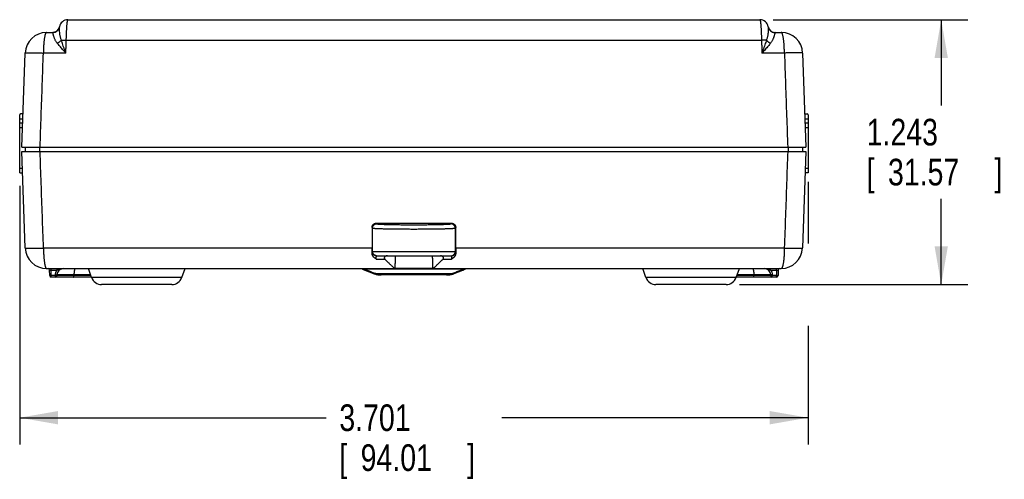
# Model space of a CAD drawing. Header units: inches. Extents: x 0 to 34, y 0 to 22.
# Tile 3 of 30: x 4.9 to 9.5, y 5.2 to 7.4. Entities that reach past the tile are written whole.
import ezdxf

# ---------------------------------------------------------------- set-up
doc = ezdxf.new("R2010")
doc.units = ezdxf.units.IN
doc.header["$LTSCALE"] = 1.87
doc.header["$MEASUREMENT"] = 0
doc.layers.get('0').update_dxf_attribs({"linetype": 'CONTINUOUS'})
doc.layers.add('DIMENSIONS', color=7, linetype='CONTINUOUS')
doc.styles.get("Standard").update_dxf_attribs({"font": 'txt', "width": 0.8})
doc.dimstyles.new('DIMSTYLE_1', dxfattribs={"dimtxt": 0.125, "dimasz": 0.18, "dimexe": 0.18, "dimexo": 0.0625, "dimgap": 0.09, "dimtad": 0, "dimtih": 1, "dimtoh": 1, "dimdec": 3, "dimzin": 4, "dimdsep": 46, "dimtxsty": 'STANDARD', "dimblk": '_FILLED', "dimblk1": '_FILLED', "dimblk2": '_FILLED', "dimcen": 0.09, "dimadec": 0, "dimazin": 0, "dimtp": 0.01, "dimtm": 0.01, "dimtfac": 1, "dimtdec": 3, "dimtofl": 0, "dimtmove": 0, "dimatfit": 3, "dimldrblk": '_FILLED', "dimfxl": 1, "dimtolj": 1, "dimtzin": 4, "dimarcsym": 0})

# ---------------------------------------------------------------- blocks, each defined once
blk = doc.blocks.new('_FILLED')
at = {"color": 0, "linetype": 'BYBLOCK'}
blk.add_solid([(0, 0), (-1, 0.174), (-1, -0.174)], dxfattribs=at)
blk = doc.blocks.new('*D0')
at = {"layer": 'DIMENSIONS', "color": 2, "linetype": 'CONTINUOUS'}
for p, q in [((8.6053, 6.615), (8.6053, 6.326)), ((4.9043, 6.5954), (4.9043, 5.3829)), ((8.6053, 5.9397), (8.6053, 5.3829)), ((4.9043, 5.5079), (6.3423, 5.5079)), ((8.6053, 5.5079), (7.1673, 5.5079))]:
    blk.add_line(p, q, dxfattribs=at)
at = {"layer": 'DIMENSIONS', "color": 2, "linetype": 'CONTINUOUS', "xscale": 0.18, "yscale": 0.18, "zscale": 0.18, "rotation": 180}
blk.add_blockref('_FILLED', (4.9043, 5.5079), dxfattribs=at)
at = {"layer": 'DIMENSIONS', "color": 2, "linetype": 'CONTINUOUS', "xscale": 0.18, "yscale": 0.18, "zscale": 0.18}
blk.add_blockref('_FILLED', (8.6053, 5.5079), dxfattribs=at)
at = {"layer": 'DIMENSIONS', "color": 2, "linetype": 'CONTINUOUS', "width": 0.8}
for s, p in [('3.701', (6.4048, 5.4454)), ('[', (6.4048, 5.2579)), ('94.01', (6.5048, 5.2579)), (']', (7.0048, 5.2579))]:
    blk.add_text(s, height=0.125, dxfattribs=at).set_placement(p)
blk = doc.blocks.new('*D1')
at = {"layer": 'DIMENSIONS', "color": 2, "linetype": 'CONTINUOUS'}
for p, q in [((8.4416, 7.3759), (9.3553, 7.3759)), ((9.2303, 7.3759), (9.2303, 6.9731)), ((9.2303, 6.1329), (9.2303, 6.5356)), ((8.2831, 6.1329), (9.3553, 6.1329))]:
    blk.add_line(p, q, dxfattribs=at)
at = {"layer": 'DIMENSIONS', "color": 2, "linetype": 'CONTINUOUS', "xscale": 0.18, "yscale": 0.18, "zscale": 0.18}
for p, rotation in [((9.2303, 7.3759), 90), ((9.2303, 6.1329), 270)]:
    blk.add_blockref('_FILLED', p, dxfattribs=dict(at, rotation=rotation))
at = {"layer": 'DIMENSIONS', "color": 2, "linetype": 'CONTINUOUS', "width": 0.8}
for s, p in [('1.243', (8.8803, 6.7856)), ('[', (8.8803, 6.5981)), ('31.57', (8.9803, 6.5981)), (']', (9.4803, 6.5981))]:
    blk.add_text(s, height=0.125, dxfattribs=at).set_placement(p)

msp = doc.modelspace()

# ---------------------------------------------------------------- linework, layer by layer
at = {"color": 7, "linetype": 'CONTINUOUS'}
for p, q in [((5.1305, 7.3759), (8.3791, 7.3759)), ((5.0302, 7.3159), (5.0595, 7.3159)), ((8.4501, 7.3159), (8.4795, 7.3159)), ((5.123, 7.2793), (8.3866, 7.2793)), ((4.9148, 6.7779), (4.9302, 7.2193)), ((5.1209, 7.2193), (5.0156, 7.2193)), ((8.4941, 7.2193), (8.3887, 7.2193)), ((8.5794, 7.2193), (8.5948, 6.7779)), ((4.9202, 6.9334), (4.9083, 6.9334)), ((8.5894, 6.9334), (8.6014, 6.9334)), ((4.9043, 6.6579), (4.9043, 6.9295)), ((4.9194, 6.9098), (4.9043, 6.9098)), ((4.9187, 6.8901), (4.9043, 6.8901)), ((8.6053, 6.9098), (8.5902, 6.9098)), ((8.6053, 6.8901), (8.5909, 6.8901)), ((8.6053, 6.9295), (8.6053, 6.6579)), ((4.9043, 6.8705), (4.918, 6.8705)), ((8.5916, 6.8705), (8.6053, 6.8705)), ((4.9148, 6.7779), (8.5948, 6.7779)), ((4.9307, 6.3044), (4.9148, 6.7579)), ((4.9148, 6.7579), (8.5948, 6.7579)), ((4.9298, 6.7779), (4.9298, 6.7579)), ((4.998, 6.7779), (4.998, 6.7579)), ((8.5116, 6.7779), (8.5116, 6.7579)), ((8.5948, 6.7579), (8.579, 6.3044)), ((8.5798, 6.7779), (8.5798, 6.7579)), ((4.9176, 6.6775), (4.9043, 6.6775)), ((4.9043, 6.6579), (4.9183, 6.6579)), ((8.6053, 6.6579), (8.5913, 6.6579)), ((8.6053, 6.6775), (8.592, 6.6775)), ((6.5582, 6.4005), (6.5607, 6.398)), ((6.5582, 6.4005), (6.5583, 6.3044)), ((6.5607, 6.2879), (6.5607, 6.398)), ((6.5782, 6.4205), (6.5807, 6.4179)), ((6.9489, 6.398), (6.9514, 6.4005)), ((6.9489, 6.398), (6.9489, 6.2879)), ((6.9514, 6.3044), (6.9514, 6.4005)), ((5.016, 6.3044), (6.5583, 6.3044)), ((6.5589, 6.2879), (6.9486, 6.2879)), ((6.9489, 6.2879), (6.9507, 6.2879)), ((6.9514, 6.3044), (8.4937, 6.3044)), ((6.5785, 6.2523), (6.6181, 6.2523)), ((6.5789, 6.2679), (6.9307, 6.2679)), ((6.8915, 6.2523), (6.9311, 6.2523)), ((5.0306, 6.2079), (6.6657, 6.2079)), ((5.0454, 6.1747), (5.0449, 6.201)), ((5.0519, 6.201), (5.0519, 6.2079)), ((5.0524, 6.1747), (5.0519, 6.201)), ((5.0519, 6.201), (5.0805, 6.201)), ((5.0805, 6.201), (5.0805, 6.2079)), ((5.242, 6.166), (5.227, 6.2079)), ((5.6657, 6.166), (5.6806, 6.2079)), ((6.9882, 6.2057), (6.5214, 6.2057)), ((6.5247, 6.2001), (6.5653, 6.1846)), ((6.8438, 6.2079), (6.6658, 6.2079)), ((6.8439, 6.2079), (8.479, 6.2079)), ((6.9443, 6.1846), (6.9849, 6.2001)), ((7.844, 6.166), (7.829, 6.2079)), ((8.2677, 6.166), (8.2826, 6.2079)), ((8.4291, 6.201), (8.4291, 6.2079)), ((8.4291, 6.201), (8.4577, 6.201)), ((8.4577, 6.201), (8.4572, 6.1747)), ((8.4577, 6.201), (8.4577, 6.2079)), ((8.4647, 6.201), (8.4642, 6.1747)), ((5.0524, 6.1679), (5.0524, 6.1747)), ((5.0722, 6.1747), (5.0524, 6.1747)), ((5.2413, 6.1679), (5.0524, 6.1679)), ((5.0722, 6.1747), (5.0723, 6.1784)), ((5.0722, 6.1679), (5.0722, 6.1747)), ((5.0792, 6.1747), (5.0793, 6.1784)), ((5.2389, 6.1747), (5.0792, 6.1747)), ((5.2376, 6.1784), (5.0793, 6.1784)), ((5.1591, 6.1784), (5.1591, 6.1747)), ((5.6657, 6.166), (5.242, 6.166)), ((6.9291, 6.1832), (6.5805, 6.1832)), ((6.6012, 6.1779), (6.6013, 6.1779)), ((6.9087, 6.1779), (6.6013, 6.1779)), ((8.2677, 6.166), (7.844, 6.166)), ((8.4572, 6.1679), (8.2683, 6.1679)), ((8.4304, 6.1747), (8.2708, 6.1747)), ((8.4303, 6.1784), (8.2721, 6.1784)), ((8.3505, 6.1784), (8.3506, 6.1747)), ((8.4303, 6.1784), (8.4304, 6.1747)), ((8.4373, 6.1784), (8.4374, 6.1747)), ((8.4572, 6.1747), (8.4374, 6.1747)), ((8.4374, 6.1679), (8.4374, 6.1747)), ((8.4572, 6.1679), (8.4572, 6.1747)), ((5.6186, 6.1329), (5.2891, 6.1329)), ((8.2206, 6.1329), (7.8911, 6.1329))]:
    msp.add_line(p, q, dxfattribs=at)
for points in [[(6.5653, 6.1846), (6.5672, 6.1839), (6.5696, 6.183), (6.5712, 6.1825)], [(6.5712, 6.1825), (6.5779, 6.1806), (6.5857, 6.1791), (6.5938, 6.1781), (6.6012, 6.1779)], [(6.9087, 6.1779), (6.9158, 6.1781), (6.9238, 6.1791), (6.9316, 6.1806), (6.9384, 6.1825)], [(6.9384, 6.1825), (6.94, 6.183), (6.9425, 6.1839), (6.9443, 6.1846)]]:
    msp.add_lwpolyline(points, dxfattribs=at)
for centre, radius, start, end in [((5.1305, 7.3359), 0.04, 89.9999, 170.5928), ((8.3791, 7.3359), 0.04, 9.4072, 90.0001), ((5.0302, 7.2159), 0.1, 90, 178), ((5.0595, 7.3479), 0.032, 270, 350.4059), ((8.4501, 7.3479), 0.032, 189.8326, 269.9999), ((8.4795, 7.2159), 0.1, 2, 90), ((4.9083, 6.9295), 0.00394, 90, 180), ((8.6014, 6.9295), 0.00394, 0, 90), ((5.0306, 6.3079), 0.1, 182, 270), ((8.479, 6.3079), 0.1, 270, 358), ((5.0379, 6.2009), 0.007, 1, 89.9996), ((5.1093, 6.1779), 0.03, 90.1896, 179), ((8.4003, 6.1779), 0.03, 1, 90.0002), ((8.4717, 6.2009), 0.007, 90, 179), ((5.0524, 6.1749), 0.007, 181, 270), ((5.0722, 6.1749), 0.007, 270, 359), ((5.2891, 6.1829), 0.05, 199.6538, 270), ((5.6186, 6.1829), 0.05, 270, 340.3462), ((7.8911, 6.1829), 0.05, 199.6538, 270), ((8.2206, 6.1829), 0.05, 270, 340.3462), ((8.4374, 6.1749), 0.007, 181, 270), ((8.4572, 6.1749), 0.007, 270, 359)]:
    msp.add_arc(centre, radius, start, end, dxfattribs=at)
for points, knots in [([(5.123, 7.2793), (5.1231, 7.282), (5.1232, 7.2874), (5.1235, 7.2953), (5.1237, 7.3032), (5.124, 7.3108), (5.1244, 7.3183), (5.1247, 7.3254), (5.1251, 7.3323), (5.1255, 7.3387), (5.1259, 7.3448), (5.1263, 7.3504), (5.1268, 7.3555), (5.1272, 7.3601), (5.1277, 7.3641), (5.1282, 7.3676), (5.1286, 7.3705), (5.1291, 7.3727), (5.1295, 7.3744), (5.1299, 7.3754), (5.1304, 7.3759), (5.1305, 7.3759)], [0, 0, 0, 0, 0.082932, 0.165102, 0.245972, 0.325018, 0.401725, 0.475597, 0.546153, 0.612918, 0.675446, 0.733327, 0.786205, 0.833762, 0.875713, 0.911803, 0.941821, 0.965601, 0.983052, 0.994236, 1, 1, 1, 1]), ([(8.3791, 7.3759), (8.3793, 7.3759), (8.3797, 7.3754), (8.3801, 7.3744), (8.3806, 7.3727), (8.381, 7.3705), (8.3815, 7.3676), (8.3819, 7.3641), (8.3824, 7.3601), (8.3829, 7.3555), (8.3833, 7.3504), (8.3837, 7.3448), (8.3841, 7.3387), (8.3845, 7.3323), (8.3849, 7.3254), (8.3853, 7.3183), (8.3856, 7.3108), (8.3859, 7.3032), (8.3862, 7.2953), (8.3864, 7.2874), (8.3865, 7.282), (8.3866, 7.2793)], [0, 0, 0, 0, 0.005764, 0.016948, 0.034399, 0.058179, 0.088197, 0.124287, 0.166238, 0.213795, 0.266673, 0.324554, 0.387082, 0.453848, 0.524403, 0.598275, 0.674982, 0.754028, 0.834898, 0.917068, 1, 1, 1, 1]), ([(5.0302, 7.3159), (5.0298, 7.3159), (5.0289, 7.3156), (5.0277, 7.3145), (5.0266, 7.313), (5.0255, 7.3108), (5.0245, 7.3081), (5.0234, 7.3047), (5.0224, 7.3009), (5.0215, 7.2964), (5.0206, 7.2913), (5.0197, 7.2857), (5.0189, 7.2796), (5.0182, 7.2731), (5.0175, 7.2661), (5.0169, 7.2589), (5.0165, 7.2514), (5.0161, 7.2436), (5.0158, 7.2356), (5.0156, 7.2275), (5.0156, 7.2221), (5.0156, 7.2193)], [0, 0, 0, 0, 0.011981, 0.026825, 0.046091, 0.070349, 0.099732, 0.13441, 0.174599, 0.220543, 0.272335, 0.329629, 0.391855, 0.458286, 0.528294, 0.60146, 0.67737, 0.755607, 0.835747, 0.917359, 1, 1, 1, 1]), ([(5.0598, 7.3157), (5.0598, 7.3157), (5.0597, 7.3158), (5.0596, 7.3158), (5.0596, 7.3159), (5.0595, 7.3159)], [0, 0, 0, 0, 0.392694, 0.711088, 1, 1, 1, 1]), ([(5.0911, 7.3424), (5.0909, 7.3413), (5.0904, 7.339), (5.0893, 7.3358), (5.0878, 7.3326), (5.0861, 7.3297), (5.084, 7.3269), (5.0816, 7.3244), (5.079, 7.3222), (5.0762, 7.3203), (5.0731, 7.3186), (5.0699, 7.3173), (5.0666, 7.3164), (5.0632, 7.3158), (5.0609, 7.3157), (5.0598, 7.3157)], [0, 0, 0, 0, 0.076868, 0.153729, 0.230599, 0.30748, 0.384372, 0.461276, 0.538196, 0.61513, 0.69208, 0.769043, 0.846019, 0.923004, 1, 1, 1, 1]), ([(5.0808, 7.2654), (5.0796, 7.2669), (5.0774, 7.27), (5.0743, 7.2749), (5.0716, 7.2798), (5.0692, 7.2846), (5.0672, 7.2894), (5.0655, 7.294), (5.0641, 7.2983), (5.063, 7.3022), (5.0621, 7.3057), (5.0614, 7.3088), (5.0609, 7.3114), (5.0605, 7.3133), (5.0601, 7.3147), (5.0599, 7.3154), (5.0598, 7.3157)], [0, 0, 0, 0, 0.105227, 0.209459, 0.311652, 0.410642, 0.505214, 0.594142, 0.676404, 0.751181, 0.817644, 0.874949, 0.922308, 0.959091, 0.984999, 1, 1, 1, 1]), ([(5.0998, 7.2798), (5.0991, 7.2817), (5.0977, 7.2857), (5.096, 7.2918), (5.0945, 7.2981), (5.0934, 7.3042), (5.0926, 7.3102), (5.092, 7.3158), (5.0915, 7.321), (5.0913, 7.3257), (5.0911, 7.3299), (5.091, 7.3334), (5.091, 7.3364), (5.091, 7.3387), (5.091, 7.3405), (5.091, 7.3416), (5.091, 7.3422), (5.0911, 7.3424)], [0, 0, 0, 0, 0.097647, 0.198571, 0.299967, 0.399535, 0.495026, 0.584528, 0.666823, 0.740904, 0.806145, 0.86215, 0.908655, 0.945614, 0.97311, 0.991213, 1, 1, 1, 1]), ([(8.4186, 7.3424), (8.4186, 7.3422), (8.4186, 7.3416), (8.4186, 7.3405), (8.4186, 7.3387), (8.4186, 7.3364), (8.4186, 7.3334), (8.4185, 7.3299), (8.4184, 7.3257), (8.4181, 7.321), (8.4177, 7.3158), (8.4171, 7.3102), (8.4162, 7.3042), (8.4151, 7.2981), (8.4137, 7.2918), (8.4119, 7.2857), (8.4105, 7.2817), (8.4098, 7.2798)], [0, 0, 0, 0, 0.008787, 0.026891, 0.054388, 0.091349, 0.137856, 0.193864, 0.259109, 0.333193, 0.415491, 0.504994, 0.600486, 0.700056, 0.801452, 0.902374, 1, 1, 1, 1]), ([(8.4186, 7.3424), (8.4187, 7.3413), (8.4192, 7.339), (8.4203, 7.3358), (8.4218, 7.3326), (8.4236, 7.3297), (8.4256, 7.3269), (8.428, 7.3244), (8.4306, 7.3222), (8.4335, 7.3203), (8.4365, 7.3186), (8.4397, 7.3173), (8.443, 7.3164), (8.4464, 7.3158), (8.4487, 7.3157), (8.4498, 7.3157)], [0, 0, 0, 0, 0.076839, 0.153702, 0.230574, 0.307457, 0.384352, 0.461261, 0.538185, 0.615123, 0.692076, 0.769043, 0.846022, 0.92301, 1, 1, 1, 1]), ([(8.4498, 7.3157), (8.4497, 7.3154), (8.4495, 7.3147), (8.4492, 7.3133), (8.4487, 7.3114), (8.4482, 7.3088), (8.4475, 7.3058), (8.4467, 7.3022), (8.4456, 7.2983), (8.4442, 7.294), (8.4425, 7.2894), (8.4404, 7.2846), (8.4381, 7.2798), (8.4353, 7.2749), (8.4323, 7.27), (8.43, 7.2669), (8.4288, 7.2654)], [0, 0, 0, 0, 0.015002, 0.040905, 0.077682, 0.125032, 0.182327, 0.248777, 0.323539, 0.405785, 0.494697, 0.589255, 0.688237, 0.79043, 0.894676, 1, 1, 1, 1]), ([(8.4501, 7.3159), (8.4501, 7.3159), (8.45, 7.3158), (8.4499, 7.3158), (8.4499, 7.3157), (8.4498, 7.3157)], [0, 0, 0, 0, 0.288947, 0.607368, 1, 1, 1, 1]), ([(8.4941, 7.2193), (8.4941, 7.222), (8.494, 7.2272), (8.4938, 7.235), (8.4936, 7.2426), (8.4932, 7.2501), (8.4928, 7.2573), (8.4923, 7.2643), (8.4917, 7.2711), (8.491, 7.2776), (8.4902, 7.2837), (8.4894, 7.2895), (8.4885, 7.2948), (8.4875, 7.2996), (8.4865, 7.3038), (8.4854, 7.3074), (8.4843, 7.3103), (8.4832, 7.3127), (8.482, 7.3144), (8.4808, 7.3156), (8.4799, 7.3159), (8.4795, 7.3159)], [0, 0, 0, 0, 0.078915, 0.157348, 0.234607, 0.309974, 0.382916, 0.453447, 0.52158, 0.587203, 0.649892, 0.708799, 0.763109, 0.812143, 0.855537, 0.893178, 0.925018, 0.951106, 0.971681, 0.987416, 1, 1, 1, 1]), ([(5.0998, 7.2798), (5.0993, 7.2791), (5.098, 7.2777), (5.096, 7.2757), (5.0938, 7.2737), (5.0914, 7.2719), (5.0889, 7.2701), (5.0863, 7.2684), (5.0836, 7.2668), (5.0818, 7.2659), (5.0808, 7.2654)], [0, 0, 0, 0, 0.114016, 0.232756, 0.35554, 0.481558, 0.609941, 0.739775, 0.870126, 1, 1, 1, 1]), ([(5.1209, 7.2193), (5.1183, 7.2222), (5.1132, 7.2277), (5.1058, 7.236), (5.0987, 7.2439), (5.0922, 7.2515), (5.0863, 7.2586), (5.0826, 7.2632), (5.0808, 7.2654)], [0, 0, 0, 0, 0.187786, 0.370634, 0.545592, 0.709881, 0.861791, 1, 1, 1, 1]), ([(5.1209, 7.2193), (5.1193, 7.2237), (5.116, 7.2324), (5.1114, 7.2452), (5.1071, 7.2574), (5.1032, 7.2689), (5.1009, 7.2763), (5.0998, 7.2798)], [0, 0, 0, 0, 0.219883, 0.433763, 0.637165, 0.826598, 1, 1, 1, 1]), ([(5.0998, 7.2798), (5.1008, 7.2798), (5.1027, 7.2798), (5.1057, 7.2797), (5.1088, 7.2797), (5.1122, 7.2796), (5.1157, 7.2796), (5.1193, 7.2795), (5.1218, 7.2794), (5.123, 7.2793)], [0, 0, 0, 0, 0.118957, 0.247961, 0.385811, 0.531275, 0.683055, 0.839796, 1, 1, 1, 1]), ([(5.1209, 7.2193), (5.1212, 7.226), (5.1216, 7.2393), (5.1223, 7.2593), (5.1228, 7.2727), (5.123, 7.2793)], [0, 0, 0, 0, 0.333333, 0.666667, 1, 1, 1, 1]), ([(8.4098, 7.2798), (8.4089, 7.2798), (8.407, 7.2798), (8.404, 7.2797), (8.4008, 7.2797), (8.3974, 7.2796), (8.3939, 7.2796), (8.3903, 7.2795), (8.3878, 7.2794), (8.3866, 7.2793)], [0, 0, 0, 0, 0.118957, 0.247961, 0.38581, 0.531275, 0.683055, 0.839796, 1, 1, 1, 1]), ([(8.3866, 7.2793), (8.3868, 7.2727), (8.3873, 7.2593), (8.388, 7.2393), (8.3885, 7.226), (8.3887, 7.2193)], [0, 0, 0, 0, 0.333316, 0.666649, 1, 1, 1, 1]), ([(8.4098, 7.2798), (8.4087, 7.2763), (8.4064, 7.2689), (8.4025, 7.2574), (8.3983, 7.2452), (8.3936, 7.2324), (8.3904, 7.2237), (8.3887, 7.2193)], [0, 0, 0, 0, 0.173376, 0.362781, 0.566184, 0.7801, 1, 1, 1, 1]), ([(8.4288, 7.2654), (8.4271, 7.2632), (8.4234, 7.2586), (8.4174, 7.2515), (8.4109, 7.2439), (8.4039, 7.236), (8.3964, 7.2277), (8.3913, 7.2222), (8.3887, 7.2193)], [0, 0, 0, 0, 0.138021, 0.289893, 0.454188, 0.629184, 0.812106, 1, 1, 1, 1]), ([(8.4098, 7.2798), (8.4104, 7.2791), (8.4116, 7.2777), (8.4136, 7.2757), (8.4158, 7.2737), (8.4182, 7.2719), (8.4207, 7.2701), (8.4233, 7.2684), (8.426, 7.2668), (8.4279, 7.2659), (8.4288, 7.2654)], [0, 0, 0, 0, 0.113902, 0.232635, 0.355417, 0.481437, 0.609823, 0.739664, 0.870022, 1, 1, 1, 1]), ([(4.9302, 7.2193), (4.9302, 7.2195), (4.9308, 7.2196), (4.9316, 7.2198), (4.9332, 7.22), (4.9353, 7.2201), (4.9381, 7.2203), (4.9414, 7.2204), (4.9453, 7.2204), (4.9497, 7.2205), (4.9546, 7.2205), (4.96, 7.2205), (4.9658, 7.2204), (4.972, 7.2203), (4.9786, 7.2202), (4.9856, 7.2201), (4.9928, 7.22), (5.0002, 7.2198), (5.0078, 7.2196), (5.013, 7.2194), (5.0156, 7.2193)], [0, 0, 0, 0, 0.004425, 0.015521, 0.033624, 0.058763, 0.090887, 0.129849, 0.175386, 0.227119, 0.28471, 0.347837, 0.416138, 0.489204, 0.566581, 0.647781, 0.732282, 0.819535, 0.90897, 1, 1, 1, 1]), ([(5, 6.7779), (5.0017, 6.827), (5.0052, 6.9251), (5.0104, 7.0723), (5.0138, 7.1703), (5.0156, 7.2193)], [0, 0, 0, 0, 0.333618, 0.666951, 1, 1, 1, 1]), ([(8.5794, 7.2193), (8.5794, 7.2195), (8.5788, 7.2197), (8.578, 7.2198), (8.5764, 7.22), (8.5742, 7.2201), (8.5715, 7.2203), (8.5681, 7.2203), (8.5643, 7.2204), (8.5598, 7.2205), (8.5549, 7.2205), (8.5495, 7.2205), (8.5437, 7.2204), (8.5375, 7.2203), (8.5309, 7.2202), (8.524, 7.2201), (8.5168, 7.22), (8.5094, 7.2198), (8.5018, 7.2196), (8.4967, 7.2194), (8.4941, 7.2193)], [0, 0, 0, 0, 0.004593, 0.015879, 0.034244, 0.059651, 0.091969, 0.13101, 0.176537, 0.228269, 0.285887, 0.349033, 0.417315, 0.490306, 0.567553, 0.648574, 0.732863, 0.819894, 0.909126, 1, 1, 1, 1]), ([(8.4941, 7.2193), (8.4958, 7.1703), (8.4993, 7.0723), (8.5044, 6.9251), (8.5079, 6.827), (8.5096, 6.7779)], [0, 0, 0, 0, 0.333049, 0.666382, 1, 1, 1, 1]), ([(5.016, 6.3044), (5.0142, 6.3547), (5.0107, 6.4555), (5.0053, 6.6066), (5.0018, 6.7074), (5, 6.7579)], [0, 0, 0, 0, 0.333094, 0.666427, 1, 1, 1, 1]), ([(8.5096, 6.7579), (8.5078, 6.7074), (8.5043, 6.6066), (8.499, 6.4555), (8.4954, 6.3547), (8.4937, 6.3044)], [0, 0, 0, 0, 0.333573, 0.666906, 1, 1, 1, 1]), ([(6.5582, 6.4005), (6.5582, 6.4013), (6.5583, 6.4029), (6.5587, 6.4053), (6.5594, 6.4076), (6.5604, 6.4098), (6.5617, 6.4119), (6.5632, 6.4138), (6.5649, 6.4155), (6.5668, 6.417), (6.5688, 6.4183), (6.5711, 6.4193), (6.5734, 6.42), (6.5757, 6.4204), (6.5773, 6.4205), (6.5782, 6.4205)], [0, 0, 0, 0, 0.07696, 0.154239, 0.231266, 0.308022, 0.385182, 0.462227, 0.538835, 0.615825, 0.692862, 0.769442, 0.846265, 0.923307, 1, 1, 1, 1]), ([(6.5607, 6.398), (6.5607, 6.3988), (6.5608, 6.4004), (6.5613, 6.4027), (6.562, 6.4051), (6.563, 6.4073), (6.5642, 6.4093), (6.5657, 6.4112), (6.5674, 6.413), (6.5693, 6.4144), (6.5714, 6.4157), (6.5736, 6.4167), (6.5759, 6.4174), (6.5783, 6.4178), (6.5799, 6.4179), (6.5807, 6.4179)], [0, 0, 0, 0, 0.07691, 0.153825, 0.230747, 0.307673, 0.384602, 0.461534, 0.538467, 0.615399, 0.692329, 0.769255, 0.846176, 0.923091, 1, 1, 1, 1]), ([(6.5607, 6.398), (6.5609, 6.3978), (6.5619, 6.3976), (6.5636, 6.3972), (6.5664, 6.397), (6.57, 6.3967), (6.5746, 6.3964), (6.5801, 6.3961), (6.5864, 6.3958), (6.5936, 6.3955), (6.6015, 6.3953), (6.6102, 6.395), (6.6196, 6.3948), (6.6297, 6.3946), (6.6404, 6.3944), (6.6516, 6.3942), (6.6634, 6.394), (6.6756, 6.3939), (6.6881, 6.3938), (6.701, 6.3937), (6.7142, 6.3936), (6.7276, 6.3936), (6.741, 6.3935), (6.7546, 6.3935), (6.7682, 6.3935), (6.7817, 6.3936), (6.795, 6.3936), (6.8082, 6.3937), (6.8211, 6.3938), (6.8337, 6.3939), (6.8459, 6.394), (6.8576, 6.3942), (6.8689, 6.3944), (6.8796, 6.3946), (6.8897, 6.3948), (6.8991, 6.395), (6.9078, 6.3953), (6.9157, 6.3955), (6.9229, 6.3958), (6.9292, 6.3961), (6.9347, 6.3964), (6.9393, 6.3967), (6.9429, 6.397), (6.9457, 6.3972), (6.9474, 6.3976), (6.9484, 6.3978), (6.9486, 6.398)], [0, 0, 0, 0, 0.002304, 0.006986, 0.014077, 0.023554, 0.035374, 0.049481, 0.065808, 0.084276, 0.104792, 0.127253, 0.151542, 0.177537, 0.20511, 0.234124, 0.264438, 0.295903, 0.328364, 0.361658, 0.39562, 0.430087, 0.464892, 0.499867, 0.534847, 0.569662, 0.604143, 0.638124, 0.671439, 0.703921, 0.735408, 0.765743, 0.794776, 0.822366, 0.848378, 0.872683, 0.895157, 0.915686, 0.934165, 0.950501, 0.964616, 0.976441, 0.985921, 0.993014, 0.997696, 1, 1, 1, 1]), ([(6.5782, 6.4205), (6.6174, 6.4205), (6.6959, 6.4205), (6.8137, 6.4205), (6.8922, 6.4205), (6.9315, 6.4205)], [0, 0, 0, 0, 0.333328, 0.666672, 1, 1, 1, 1]), ([(6.5807, 6.4179), (6.5809, 6.4178), (6.5818, 6.4176), (6.5834, 6.4172), (6.5859, 6.4169), (6.5892, 6.4166), (6.5935, 6.4163), (6.5986, 6.416), (6.6044, 6.4158), (6.6111, 6.4155), (6.6185, 6.4152), (6.6266, 6.415), (6.6353, 6.4147), (6.6447, 6.4145), (6.6547, 6.4143), (6.6651, 6.4142), (6.676, 6.414), (6.6874, 6.4139), (6.699, 6.4137), (6.711, 6.4137), (6.7232, 6.4136), (6.7355, 6.4135), (6.748, 6.4135), (6.7605, 6.4135), (6.7729, 6.4135), (6.7853, 6.4136), (6.7975, 6.4136), (6.8094, 6.4137), (6.8211, 6.4139), (6.8325, 6.414), (6.8435, 6.4141), (6.854, 6.4143), (6.8639, 6.4145), (6.8733, 6.4147), (6.8821, 6.415), (6.8903, 6.4152), (6.8977, 6.4155), (6.9044, 6.4157), (6.9104, 6.416), (6.9155, 6.4163), (6.9198, 6.4166), (6.9233, 6.4169), (6.9259, 6.4172), (6.9275, 6.4176), (6.9285, 6.4177), (6.9288, 6.4179)], [0, 0, 0, 0, 0.002352, 0.007089, 0.014314, 0.024052, 0.036263, 0.050883, 0.067829, 0.086988, 0.108248, 0.131511, 0.156681, 0.183641, 0.212241, 0.242328, 0.273742, 0.306314, 0.339878, 0.374263, 0.4093, 0.444805, 0.480594, 0.516483, 0.552287, 0.587818, 0.622892, 0.657324, 0.690944, 0.723591, 0.7551, 0.7853, 0.81402, 0.841095, 0.866373, 0.889741, 0.911123, 0.930432, 0.947564, 0.9624, 0.974845, 0.984817, 0.992254, 0.997148, 1, 1, 1, 1]), ([(6.9288, 6.4179), (6.9291, 6.4183), (6.9298, 6.4187), (6.9306, 6.4197), (6.9312, 6.4202), (6.9315, 6.4205)], [0, 0, 0, 0, 0.353996, 0.676994, 1, 1, 1, 1]), ([(6.9489, 6.398), (6.9489, 6.3988), (6.9488, 6.4004), (6.9484, 6.4028), (6.9476, 6.4051), (6.9466, 6.4073), (6.9454, 6.4094), (6.9439, 6.4113), (6.9421, 6.413), (6.9402, 6.4145), (6.9381, 6.4157), (6.9359, 6.4167), (6.9336, 6.4174), (6.9312, 6.4179), (6.9296, 6.418), (6.9288, 6.4179)], [0, 0, 0, 0, 0.076915, 0.153836, 0.230762, 0.307691, 0.384624, 0.461557, 0.53849, 0.615422, 0.692349, 0.769273, 0.84619, 0.923099, 1, 1, 1, 1]), ([(6.9315, 6.4205), (6.9323, 6.4205), (6.9339, 6.4204), (6.9363, 6.42), (6.9386, 6.4193), (6.9408, 6.4183), (6.9428, 6.417), (6.9448, 6.4155), (6.9465, 6.4138), (6.948, 6.4119), (6.9492, 6.4098), (6.9502, 6.4076), (6.9509, 6.4053), (6.9514, 6.4029), (6.9514, 6.4013), (6.9514, 6.4005)], [0, 0, 0, 0, 0.076693, 0.153734, 0.230556, 0.307137, 0.384174, 0.461164, 0.537771, 0.614817, 0.691977, 0.768733, 0.845761, 0.92304, 1, 1, 1, 1]), ([(4.9307, 6.3044), (4.9307, 6.3042), (4.9313, 6.304), (4.9322, 6.3039), (4.9339, 6.3037), (4.9362, 6.3036), (4.9391, 6.3034), (4.9427, 6.3033), (4.9469, 6.3033), (4.9516, 6.3032), (4.9569, 6.3032), (4.9625, 6.3033), (4.9684, 6.3033), (4.9746, 6.3034), (4.9809, 6.3035), (4.9875, 6.3036), (4.9943, 6.3038), (5.0014, 6.304), (5.0086, 6.3041), (5.0135, 6.3043), (5.016, 6.3044)], [0, 0, 0, 0, 0.004916, 0.017039, 0.036659, 0.063718, 0.098137, 0.139853, 0.18882, 0.244826, 0.306875, 0.373494, 0.44298, 0.514503, 0.588318, 0.665001, 0.745212, 0.828492, 0.913774, 1, 1, 1, 1]), ([(5.016, 6.3044), (5.016, 6.3017), (5.016, 6.2963), (5.0162, 6.2884), (5.0165, 6.2805), (5.0169, 6.2729), (5.0173, 6.2654), (5.0179, 6.2583), (5.0185, 6.2515), (5.0192, 6.245), (5.02, 6.2389), (5.0208, 6.2333), (5.0217, 6.2282), (5.0227, 6.2236), (5.0237, 6.2196), (5.0247, 6.2161), (5.0258, 6.2132), (5.0269, 6.2109), (5.0281, 6.2092), (5.0293, 6.2081), (5.0302, 6.2079), (5.0306, 6.2079)], [0, 0, 0, 0, 0.080929, 0.161147, 0.240133, 0.317376, 0.392381, 0.464666, 0.533773, 0.599265, 0.660736, 0.717811, 0.770151, 0.817457, 0.859477, 0.896019, 0.926971, 0.952344, 0.972362, 0.987697, 1, 1, 1, 1]), ([(6.5584, 6.2791), (6.5584, 6.2812), (6.5583, 6.2854), (6.5583, 6.2916), (6.5583, 6.298), (6.5583, 6.3022), (6.5583, 6.3044)], [0, 0, 0, 0, 0.245524, 0.494715, 0.746554, 1, 1, 1, 1]), ([(6.5584, 6.2791), (6.5584, 6.2799), (6.5584, 6.2813), (6.5585, 6.2832), (6.5586, 6.2848), (6.5587, 6.286), (6.5587, 6.287), (6.5588, 6.2875), (6.5589, 6.2879), (6.5589, 6.2879)], [0, 0, 0, 0, 0.25335, 0.474696, 0.65984, 0.806112, 0.912134, 0.97661, 1, 1, 1, 1]), ([(6.5789, 6.2679), (6.5781, 6.2679), (6.5765, 6.268), (6.5741, 6.2684), (6.5718, 6.2691), (6.5696, 6.2701), (6.5675, 6.2714), (6.5656, 6.2728), (6.5639, 6.2746), (6.5624, 6.2765), (6.5612, 6.2785), (6.5602, 6.2807), (6.5595, 6.2831), (6.559, 6.2854), (6.5589, 6.2871), (6.5589, 6.2879)], [0, 0, 0, 0, 0.07691, 0.15382, 0.230732, 0.307647, 0.384564, 0.461483, 0.538407, 0.615333, 0.692262, 0.769194, 0.846128, 0.923064, 1, 1, 1, 1]), ([(6.5789, 6.2679), (6.5787, 6.268), (6.5777, 6.2681), (6.5759, 6.2684), (6.5736, 6.2691), (6.5714, 6.2701), (6.5693, 6.2714), (6.5674, 6.2728), (6.5657, 6.2746), (6.5642, 6.2765), (6.563, 6.2785), (6.562, 6.2807), (6.5613, 6.2831), (6.5608, 6.2854), (6.5607, 6.2871), (6.5607, 6.2879)], [0, 0, 0, 0, 0.021219, 0.102769, 0.184322, 0.265877, 0.347434, 0.428995, 0.510559, 0.592126, 0.673696, 0.75527, 0.836845, 0.918422, 1, 1, 1, 1]), ([(6.9307, 6.2679), (6.9315, 6.2679), (6.9331, 6.268), (6.9355, 6.2684), (6.9378, 6.2691), (6.94, 6.2701), (6.9421, 6.2714), (6.944, 6.2728), (6.9457, 6.2746), (6.9472, 6.2765), (6.9484, 6.2785), (6.9494, 6.2807), (6.9502, 6.2831), (6.9506, 6.2854), (6.9507, 6.2871), (6.9507, 6.2879)], [0, 0, 0, 0, 0.07691, 0.153821, 0.230733, 0.307647, 0.384564, 0.461484, 0.538407, 0.615333, 0.692263, 0.769194, 0.846128, 0.923064, 1, 1, 1, 1]), ([(6.9312, 6.268), (6.932, 6.2681), (6.9336, 6.2684), (6.9359, 6.2691), (6.9381, 6.2701), (6.9402, 6.2713), (6.9421, 6.2728), (6.9439, 6.2745), (6.9454, 6.2764), (6.9466, 6.2785), (6.9476, 6.2807), (6.9484, 6.283), (6.9488, 6.2854), (6.9489, 6.287), (6.9489, 6.2879)], [0, 0, 0, 0, 0.083319, 0.166639, 0.249962, 0.333287, 0.416616, 0.499948, 0.583284, 0.666622, 0.749964, 0.833308, 0.916654, 1, 1, 1, 1]), ([(6.9507, 6.2879), (6.9508, 6.2879), (6.9508, 6.2875), (6.9509, 6.287), (6.951, 6.286), (6.951, 6.2848), (6.9511, 6.2832), (6.9512, 6.2812), (6.9512, 6.2799), (6.9512, 6.2791)], [0, 0, 0, 0, 0.023536, 0.088224, 0.194366, 0.340735, 0.525754, 0.746818, 1, 1, 1, 1]), ([(6.9514, 6.3044), (6.9514, 6.3022), (6.9513, 6.298), (6.9513, 6.2916), (6.9513, 6.2854), (6.9513, 6.2812), (6.9512, 6.2791)], [0, 0, 0, 0, 0.253446, 0.505285, 0.754475, 1, 1, 1, 1]), ([(8.4937, 6.3044), (8.4936, 6.3017), (8.4936, 6.2963), (8.4934, 6.2884), (8.4931, 6.2805), (8.4928, 6.2729), (8.4923, 6.2654), (8.4918, 6.2583), (8.4911, 6.2515), (8.4904, 6.245), (8.4897, 6.2389), (8.4888, 6.2333), (8.4879, 6.2282), (8.4869, 6.2236), (8.4859, 6.2196), (8.4849, 6.2161), (8.4838, 6.2132), (8.4827, 6.2109), (8.4815, 6.2092), (8.4804, 6.2081), (8.4794, 6.2079), (8.479, 6.2079)], [0, 0, 0, 0, 0.080929, 0.161147, 0.240133, 0.317376, 0.392381, 0.464666, 0.533773, 0.599265, 0.660736, 0.717811, 0.770151, 0.817457, 0.859477, 0.896019, 0.926971, 0.952344, 0.972362, 0.987697, 1, 1, 1, 1]), ([(8.4937, 6.3044), (8.4961, 6.3043), (8.501, 6.3041), (8.5082, 6.304), (8.5153, 6.3038), (8.5222, 6.3036), (8.5287, 6.3035), (8.5351, 6.3034), (8.5412, 6.3033), (8.5471, 6.3033), (8.5527, 6.3032), (8.558, 6.3032), (8.5628, 6.3033), (8.5669, 6.3033), (8.5705, 6.3034), (8.5734, 6.3036), (8.5757, 6.3037), (8.5775, 6.3039), (8.5783, 6.304), (8.579, 6.3042), (8.579, 6.3044)], [0, 0, 0, 0, 0.086226, 0.171508, 0.254788, 0.334999, 0.411682, 0.485497, 0.55702, 0.626506, 0.693125, 0.755174, 0.81118, 0.860147, 0.901863, 0.936282, 0.963341, 0.982961, 0.995084, 1, 1, 1, 1]), ([(6.5785, 6.2523), (6.5775, 6.2529), (6.5756, 6.2541), (6.5728, 6.2559), (6.5702, 6.2578), (6.5677, 6.2598), (6.5656, 6.262), (6.5637, 6.2642), (6.562, 6.2665), (6.5607, 6.2689), (6.5597, 6.2714), (6.559, 6.2739), (6.5585, 6.2765), (6.5584, 6.2782), (6.5584, 6.2791)], [0, 0, 0, 0, 0.098903, 0.194032, 0.285842, 0.374685, 0.460945, 0.54431, 0.624563, 0.701842, 0.776594, 0.850164, 0.92411, 1, 1, 1, 1]), ([(6.5785, 6.2523), (6.5785, 6.2527), (6.5785, 6.2536), (6.5785, 6.2549), (6.5784, 6.2563), (6.5784, 6.2577), (6.5784, 6.2591), (6.5785, 6.2605), (6.5785, 6.2619), (6.5785, 6.2632), (6.5786, 6.2643), (6.5786, 6.2653), (6.5787, 6.2662), (6.5787, 6.2669), (6.5788, 6.2674), (6.5788, 6.2677), (6.5789, 6.2679), (6.5789, 6.2679)], [0, 0, 0, 0, 0.080177, 0.166026, 0.255804, 0.347647, 0.439665, 0.529966, 0.616699, 0.698081, 0.77243, 0.838212, 0.894069, 0.938857, 0.97168, 0.991971, 1, 1, 1, 1]), ([(6.6307, 6.2679), (6.6299, 6.2679), (6.6284, 6.2677), (6.6262, 6.2673), (6.6242, 6.2666), (6.6223, 6.2658), (6.6208, 6.2648), (6.6194, 6.2639), (6.6183, 6.2629), (6.6174, 6.2619), (6.6167, 6.2609), (6.6162, 6.2599), (6.6158, 6.259), (6.6156, 6.258), (6.6156, 6.257), (6.6158, 6.2561), (6.6161, 6.2551), (6.6166, 6.2541), (6.6172, 6.2532), (6.6178, 6.2526), (6.6181, 6.2523)], [0, 0, 0, 0, 0.086712, 0.174604, 0.260175, 0.33929, 0.409941, 0.473565, 0.5319, 0.584523, 0.631525, 0.674072, 0.713025, 0.750053, 0.787318, 0.825482, 0.864689, 0.9059, 0.950818, 1, 1, 1, 1]), ([(6.6181, 6.2523), (6.6204, 6.2501), (6.6247, 6.2458), (6.631, 6.2397), (6.6367, 6.2342), (6.6418, 6.2292), (6.6464, 6.2249), (6.6504, 6.2211), (6.6538, 6.2179), (6.6568, 6.2152), (6.6593, 6.2129), (6.6614, 6.2111), (6.663, 6.2097), (6.6643, 6.2087), (6.6651, 6.2081), (6.6656, 6.2079), (6.6657, 6.2079)], [0, 0, 0, 0, 0.14724, 0.281451, 0.402602, 0.511229, 0.607378, 0.691457, 0.764208, 0.826039, 0.877657, 0.919682, 0.952466, 0.976519, 0.992233, 1, 1, 1, 1]), ([(6.6668, 6.2679), (6.6667, 6.2612), (6.6665, 6.2479), (6.6661, 6.2279), (6.6659, 6.2145), (6.6658, 6.2079)], [0, 0, 0, 0, 0.332869, 0.666206, 1, 1, 1, 1]), ([(6.8438, 6.2079), (6.8437, 6.2145), (6.8435, 6.2279), (6.8431, 6.2479), (6.8429, 6.2612), (6.8428, 6.2679)], [0, 0, 0, 0, 0.333794, 0.667131, 1, 1, 1, 1]), ([(6.8439, 6.2079), (6.8441, 6.2079), (6.8445, 6.2081), (6.8454, 6.2087), (6.8466, 6.2097), (6.8482, 6.2111), (6.8503, 6.2129), (6.8528, 6.2152), (6.8558, 6.2179), (6.8593, 6.2211), (6.8633, 6.2249), (6.8678, 6.2292), (6.8729, 6.2342), (6.8786, 6.2397), (6.8849, 6.2458), (6.8893, 6.2501), (6.8915, 6.2523)], [0, 0, 0, 0, 0.007767, 0.023481, 0.047534, 0.080318, 0.122343, 0.173961, 0.235792, 0.308543, 0.392622, 0.488771, 0.597398, 0.718549, 0.85276, 1, 1, 1, 1]), ([(6.8915, 6.2523), (6.8918, 6.2526), (6.8924, 6.2532), (6.8931, 6.2541), (6.8935, 6.2551), (6.8939, 6.2561), (6.894, 6.257), (6.894, 6.258), (6.8938, 6.259), (6.8935, 6.2599), (6.8929, 6.2609), (6.8922, 6.2619), (6.8913, 6.2629), (6.8902, 6.2639), (6.8889, 6.2648), (6.8873, 6.2658), (6.8854, 6.2666), (6.8834, 6.2673), (6.8812, 6.2677), (6.8797, 6.2679), (6.879, 6.2679)], [0, 0, 0, 0, 0.048987, 0.093858, 0.135115, 0.174321, 0.212664, 0.250238, 0.287507, 0.326496, 0.368988, 0.41591, 0.468402, 0.526634, 0.59017, 0.660696, 0.739688, 0.825222, 0.913163, 1, 1, 1, 1]), ([(6.9307, 6.2679), (6.9307, 6.2679), (6.9308, 6.2677), (6.9309, 6.2674), (6.9309, 6.2669), (6.931, 6.2662), (6.931, 6.2653), (6.9311, 6.2643), (6.9311, 6.2632), (6.9312, 6.2619), (6.9312, 6.2605), (6.9312, 6.2592), (6.9312, 6.2577), (6.9312, 6.2563), (6.9312, 6.2549), (6.9311, 6.2536), (6.9311, 6.2527), (6.9311, 6.2523)], [0, 0, 0, 0, 0.008028, 0.028314, 0.061131, 0.105915, 0.161778, 0.227574, 0.301928, 0.383279, 0.469937, 0.560165, 0.652154, 0.744026, 0.83386, 0.919778, 1, 1, 1, 1]), ([(6.9512, 6.2791), (6.9512, 6.2782), (6.9511, 6.2765), (6.9507, 6.2739), (6.9499, 6.2713), (6.9489, 6.2689), (6.9475, 6.2665), (6.9459, 6.2641), (6.944, 6.2619), (6.9418, 6.2598), (6.9394, 6.2578), (6.9368, 6.2559), (6.934, 6.2541), (6.9321, 6.2529), (6.9311, 6.2523)], [0, 0, 0, 0, 0.076246, 0.150565, 0.22452, 0.299655, 0.377331, 0.458089, 0.542084, 0.628589, 0.716924, 0.807742, 0.901808, 1, 1, 1, 1]), ([(5.0449, 6.201), (5.0449, 6.201), (5.0451, 6.201), (5.0453, 6.201), (5.0458, 6.201), (5.0463, 6.201), (5.047, 6.201), (5.0479, 6.201), (5.0488, 6.201), (5.0498, 6.201), (5.0508, 6.201), (5.0516, 6.201), (5.0519, 6.201)], [0, 0, 0, 0, 0.012485, 0.049073, 0.109055, 0.190989, 0.292832, 0.412092, 0.545851, 0.690824, 0.843464, 1, 1, 1, 1]), ([(5.0723, 6.1784), (5.0723, 6.1795), (5.0725, 6.1819), (5.073, 6.1853), (5.0739, 6.1887), (5.0751, 6.192), (5.0766, 6.1952), (5.0784, 6.1982), (5.0798, 6.2001), (5.0805, 6.201)], [0, 0, 0, 0, 0.14243, 0.285452, 0.428562, 0.571527, 0.71462, 0.857609, 1, 1, 1, 1]), ([(5.0805, 6.201), (5.0815, 6.2013), (5.0835, 6.2021), (5.0868, 6.2032), (5.0905, 6.2045), (5.0947, 6.2058), (5.0993, 6.2069), (5.1043, 6.2077), (5.1077, 6.2079), (5.1093, 6.2079)], [0, 0, 0, 0, 0.104159, 0.221102, 0.351494, 0.49647, 0.66127, 0.834483, 1, 1, 1, 1]), ([(5.1653, 6.2079), (5.165, 6.2079), (5.1645, 6.2077), (5.1638, 6.2071), (5.1632, 6.2061), (5.1626, 6.2049), (5.162, 6.2033), (5.1614, 6.2014), (5.1609, 6.1992), (5.1604, 6.1967), (5.16, 6.194), (5.1597, 6.1912), (5.1594, 6.1881), (5.1592, 6.1849), (5.1591, 6.1817), (5.1591, 6.1795), (5.1591, 6.1784)], [0, 0, 0, 0, 0.022845, 0.050946, 0.087171, 0.132601, 0.187443, 0.251454, 0.324116, 0.404716, 0.492398, 0.586185, 0.685008, 0.787724, 0.893134, 1, 1, 1, 1]), ([(6.5119, 6.2079), (6.5119, 6.2079), (6.5121, 6.2078), (6.5123, 6.2076), (6.5125, 6.2074), (6.5126, 6.2073)], [0, 0, 0, 0, 0.184039, 0.514898, 1, 1, 1, 1]), ([(6.5126, 6.2073), (6.5128, 6.207), (6.5134, 6.2065), (6.5143, 6.2056), (6.5151, 6.205), (6.5155, 6.2046)], [0, 0, 0, 0, 0.26553, 0.598857, 1, 1, 1, 1]), ([(6.5126, 6.2073), (6.5134, 6.2071), (6.5152, 6.2068), (6.5182, 6.2063), (6.5203, 6.2059), (6.5214, 6.2057)], [0, 0, 0, 0, 0.283057, 0.61599, 1, 1, 1, 1]), ([(6.5158, 6.2044), (6.5157, 6.2044), (6.5157, 6.2045), (6.5156, 6.2046), (6.5155, 6.2046), (6.5155, 6.2046)], [0, 0, 0, 0, 0.334179, 0.667583, 1, 1, 1, 1]), ([(6.5158, 6.2046), (6.5163, 6.2046), (6.5175, 6.2047), (6.5194, 6.2051), (6.5207, 6.2055), (6.5214, 6.2057)], [0, 0, 0, 0, 0.291823, 0.639778, 1, 1, 1, 1]), ([(6.5182, 6.2029), (6.5179, 6.2031), (6.5173, 6.2034), (6.5165, 6.2039), (6.516, 6.2042), (6.5158, 6.2044)], [0, 0, 0, 0, 0.36612, 0.698313, 1, 1, 1, 1]), ([(6.5247, 6.2001), (6.5238, 6.2004), (6.5217, 6.2013), (6.5195, 6.2023), (6.5182, 6.2029)], [0, 0, 0, 0, 0.38375, 1, 1, 1, 1]), ([(6.5214, 6.2057), (6.5275, 6.2034), (6.5396, 6.1987), (6.5579, 6.1917), (6.5701, 6.1871), (6.5762, 6.1848)], [0, 0, 0, 0, 0.33275, 0.666082, 1, 1, 1, 1]), ([(6.9335, 6.1848), (6.9396, 6.1871), (6.9517, 6.1917), (6.97, 6.1987), (6.9822, 6.2034), (6.9882, 6.2057)], [0, 0, 0, 0, 0.333918, 0.66725, 1, 1, 1, 1]), ([(6.9849, 6.2001), (6.9858, 6.2004), (6.988, 6.2013), (6.9901, 6.2023), (6.9914, 6.2029)], [0, 0, 0, 0, 0.391639, 1, 1, 1, 1]), ([(6.9882, 6.2057), (6.9894, 6.2059), (6.9915, 6.2063), (6.9944, 6.2068), (6.9962, 6.2071), (6.997, 6.2073)], [0, 0, 0, 0, 0.383518, 0.716496, 1, 1, 1, 1]), ([(6.9882, 6.2057), (6.9889, 6.2055), (6.9902, 6.2051), (6.9921, 6.2047), (6.9933, 6.2046), (6.9939, 6.2046)], [0, 0, 0, 0, 0.360221, 0.708176, 1, 1, 1, 1]), ([(6.9939, 6.2044), (6.9936, 6.2042), (6.9931, 6.2039), (6.9923, 6.2034), (6.9917, 6.2031), (6.9914, 6.2029)], [0, 0, 0, 0, 0.302158, 0.633787, 1, 1, 1, 1]), ([(6.9941, 6.2046), (6.9941, 6.2046), (6.994, 6.2046), (6.994, 6.2045), (6.9939, 6.2044), (6.9939, 6.2044)], [0, 0, 0, 0, 0.332516, 0.66585, 1, 1, 1, 1]), ([(6.9941, 6.2046), (6.9945, 6.205), (6.9953, 6.2056), (6.9962, 6.2065), (6.9968, 6.207), (6.997, 6.2073)], [0, 0, 0, 0, 0.40123, 0.734543, 1, 1, 1, 1]), ([(6.997, 6.2073), (6.9971, 6.2074), (6.9973, 6.2076), (6.9976, 6.2078), (6.9977, 6.2079), (6.9978, 6.2079)], [0, 0, 0, 0, 0.484874, 0.816097, 1, 1, 1, 1]), ([(8.3444, 6.2079), (8.3446, 6.2079), (8.3451, 6.2077), (8.3458, 6.2071), (8.3465, 6.2061), (8.3471, 6.2049), (8.3477, 6.2033), (8.3482, 6.2014), (8.3487, 6.1992), (8.3492, 6.1967), (8.3496, 6.194), (8.3499, 6.1912), (8.3502, 6.1881), (8.3504, 6.1849), (8.3505, 6.1817), (8.3505, 6.1795), (8.3505, 6.1784)], [0, 0, 0, 0, 0.022845, 0.050946, 0.087171, 0.132601, 0.187443, 0.251454, 0.324116, 0.404716, 0.492398, 0.586185, 0.685008, 0.787724, 0.893134, 1, 1, 1, 1]), ([(8.4003, 6.2079), (8.402, 6.2079), (8.4053, 6.2077), (8.4103, 6.2069), (8.415, 6.2058), (8.4191, 6.2045), (8.4228, 6.2032), (8.4261, 6.2021), (8.4281, 6.2013), (8.4291, 6.201)], [0, 0, 0, 0, 0.165595, 0.33895, 0.503789, 0.648659, 0.778965, 0.895855, 1, 1, 1, 1]), ([(8.4291, 6.201), (8.4299, 6.2001), (8.4312, 6.1982), (8.433, 6.1952), (8.4345, 6.192), (8.4357, 6.1887), (8.4366, 6.1853), (8.4372, 6.1819), (8.4373, 6.1795), (8.4373, 6.1784)], [0, 0, 0, 0, 0.142375, 0.285333, 0.428405, 0.571378, 0.714511, 0.857554, 1, 1, 1, 1]), ([(8.4577, 6.201), (8.4581, 6.201), (8.4588, 6.201), (8.4598, 6.201), (8.4608, 6.201), (8.4618, 6.201), (8.4626, 6.201), (8.4633, 6.201), (8.4639, 6.201), (8.4643, 6.201), (8.4645, 6.201), (8.4647, 6.201), (8.4647, 6.201)], [0, 0, 0, 0, 0.156536, 0.309176, 0.454149, 0.587908, 0.707168, 0.809011, 0.890945, 0.950927, 0.987515, 1, 1, 1, 1]), ([(5.0454, 6.1747), (5.0454, 6.1747), (5.0456, 6.1747), (5.0457, 6.1747), (5.0462, 6.1747), (5.0467, 6.1747), (5.0474, 6.1747), (5.0483, 6.1747), (5.0492, 6.1747), (5.0502, 6.1747), (5.0513, 6.1747), (5.052, 6.1747), (5.0524, 6.1747)], [0, 0, 0, 0, 0.012066, 0.046912, 0.104347, 0.184083, 0.285168, 0.40554, 0.541896, 0.689854, 0.844326, 1, 1, 1, 1]), ([(5.0722, 6.1747), (5.0726, 6.1747), (5.0733, 6.1747), (5.0743, 6.1747), (5.0753, 6.1747), (5.0763, 6.1747), (5.0771, 6.1747), (5.0778, 6.1747), (5.0784, 6.1747), (5.0789, 6.1747), (5.0791, 6.1747), (5.0792, 6.1747), (5.0792, 6.1747)], [0, 0, 0, 0, 0.152935, 0.301398, 0.443768, 0.577372, 0.698627, 0.803551, 0.888404, 0.950276, 0.987506, 1, 1, 1, 1]), ([(5.0723, 6.1784), (5.0727, 6.1784), (5.0734, 6.1784), (5.0744, 6.1783), (5.0755, 6.1783), (5.0764, 6.1783), (5.0772, 6.1783), (5.0779, 6.1783), (5.0785, 6.1783), (5.0789, 6.1783), (5.0791, 6.1784), (5.0793, 6.1784), (5.0793, 6.1784)], [0, 0, 0, 0, 0.156366, 0.308876, 0.453779, 0.587509, 0.706777, 0.80865, 0.890624, 0.950691, 0.987397, 1, 1, 1, 1]), ([(5.1576, 6.1679), (5.1577, 6.1679), (5.1579, 6.1679), (5.1581, 6.1682), (5.1583, 6.1686), (5.1585, 6.1692), (5.1587, 6.1699), (5.1588, 6.1707), (5.1589, 6.1716), (5.159, 6.1726), (5.1591, 6.1737), (5.1591, 6.1744), (5.1591, 6.1747)], [0, 0, 0, 0, 0.03296, 0.078841, 0.142443, 0.224424, 0.323801, 0.438727, 0.566783, 0.705137, 0.850654, 1, 1, 1, 1]), ([(6.5762, 6.1848), (6.5754, 6.1845), (6.5739, 6.184), (6.5715, 6.1837), (6.5692, 6.1837), (6.5671, 6.184), (6.5658, 6.1844), (6.5653, 6.1846)], [0, 0, 0, 0, 0.221948, 0.435001, 0.64087, 0.841804, 1, 1, 1, 1]), ([(6.5805, 6.1832), (6.5799, 6.1829), (6.5786, 6.1825), (6.5767, 6.1821), (6.5748, 6.1819), (6.573, 6.182), (6.5718, 6.1823), (6.5712, 6.1825)], [0, 0, 0, 0, 0.217062, 0.424281, 0.623454, 0.816932, 1, 1, 1, 1]), ([(6.5762, 6.1848), (6.5767, 6.1846), (6.5776, 6.1842), (6.5791, 6.1837), (6.5801, 6.1834), (6.5805, 6.1832)], [0, 0, 0, 0, 0.338009, 0.671427, 1, 1, 1, 1]), ([(6.5805, 6.1832), (6.5821, 6.1824), (6.5854, 6.1808), (6.5906, 6.1791), (6.5959, 6.1781), (6.5995, 6.1779), (6.6012, 6.1779)], [0, 0, 0, 0, 0.253032, 0.504182, 0.753752, 1, 1, 1, 1]), ([(6.9087, 6.1779), (6.9104, 6.1779), (6.9138, 6.1781), (6.919, 6.1791), (6.9242, 6.1808), (6.9275, 6.1824), (6.9291, 6.1832)], [0, 0, 0, 0, 0.235887, 0.488888, 0.743491, 1, 1, 1, 1]), ([(6.9291, 6.1832), (6.9296, 6.1834), (6.9305, 6.1837), (6.932, 6.1842), (6.933, 6.1846), (6.9335, 6.1848)], [0, 0, 0, 0, 0.329128, 0.662532, 1, 1, 1, 1]), ([(6.9291, 6.1832), (6.9297, 6.1829), (6.931, 6.1825), (6.9329, 6.1821), (6.9348, 6.1819), (6.9367, 6.182), (6.9378, 6.1823), (6.9384, 6.1825)], [0, 0, 0, 0, 0.217062, 0.424281, 0.623454, 0.816931, 1, 1, 1, 1]), ([(6.9335, 6.1848), (6.9342, 6.1845), (6.9358, 6.184), (6.9381, 6.1837), (6.9404, 6.1837), (6.9425, 6.184), (6.9438, 6.1844), (6.9443, 6.1846)], [0, 0, 0, 0, 0.221949, 0.435003, 0.640871, 0.841807, 1, 1, 1, 1]), ([(8.352, 6.1679), (8.3519, 6.1679), (8.3517, 6.1679), (8.3515, 6.1682), (8.3513, 6.1686), (8.3511, 6.1692), (8.351, 6.1699), (8.3508, 6.1707), (8.3507, 6.1716), (8.3506, 6.1726), (8.3506, 6.1737), (8.3506, 6.1744), (8.3506, 6.1747)], [0, 0, 0, 0, 0.03296, 0.078841, 0.142443, 0.224424, 0.323801, 0.438727, 0.566783, 0.705137, 0.850654, 1, 1, 1, 1]), ([(8.4373, 6.1784), (8.437, 6.1784), (8.4362, 6.1784), (8.4352, 6.1783), (8.4342, 6.1783), (8.4332, 6.1783), (8.4324, 6.1783), (8.4317, 6.1783), (8.4312, 6.1783), (8.4307, 6.1783), (8.4305, 6.1784), (8.4303, 6.1784), (8.4303, 6.1784)], [0, 0, 0, 0, 0.156366, 0.308876, 0.453779, 0.58751, 0.706777, 0.80865, 0.890624, 0.950691, 0.987397, 1, 1, 1, 1]), ([(8.4304, 6.1747), (8.4304, 6.1747), (8.4306, 6.1747), (8.4307, 6.1747), (8.4312, 6.1747), (8.4317, 6.1747), (8.4324, 6.1747), (8.4333, 6.1747), (8.4342, 6.1747), (8.4352, 6.1747), (8.4363, 6.1747), (8.437, 6.1747), (8.4374, 6.1747)], [0, 0, 0, 0, 0.012066, 0.046912, 0.104347, 0.184083, 0.285168, 0.40554, 0.541896, 0.689854, 0.844326, 1, 1, 1, 1]), ([(8.4572, 6.1747), (8.4576, 6.1747), (8.4583, 6.1747), (8.4593, 6.1747), (8.4603, 6.1747), (8.4613, 6.1747), (8.4621, 6.1747), (8.4628, 6.1747), (8.4634, 6.1747), (8.4639, 6.1747), (8.4641, 6.1747), (8.4642, 6.1747), (8.4642, 6.1747)], [0, 0, 0, 0, 0.152935, 0.301398, 0.443768, 0.577372, 0.698627, 0.803551, 0.888404, 0.950276, 0.987506, 1, 1, 1, 1])]:
    msp.add_open_spline(points, degree=3, knots=knots, dxfattribs=at)
for points in [[(6.9307, 6.2679), (6.9309, 6.268), (6.931, 6.268), (6.9312, 6.268)], [(6.5155, 6.2046), (6.5156, 6.2046), (6.5157, 6.2046), (6.5158, 6.2046)], [(6.9939, 6.2046), (6.994, 6.2046), (6.994, 6.2046), (6.9941, 6.2046)], [(6.6012, 6.1779), (6.6012, 6.1779), (6.6013, 6.1779), (6.6013, 6.1779)], [(6.9083, 6.1779), (6.9085, 6.1779), (6.9086, 6.1779), (6.9087, 6.1779)]]:
    msp.add_open_spline(points, degree=3, dxfattribs=at)

# ---------------------------------------------------------------- dimensions: what is measured, and where the dimension line sits
at = {"layer": 'DIMENSIONS', "color": 2, "linetype": 'CONTINUOUS'}
dim = msp.add_linear_dim(base=(9.2303, 6.1329), p1=(8.4416, 7.3759), p2=(8.2831, 6.1329), angle=270, dimstyle='DIMSTYLE_1', dxfattribs=at)
dim.commit()
dim.dimension.update_dxf_attribs({"geometry": '*D1', "text_midpoint": (9.2303, 6.7544), "dimtype": 160})
dim = msp.add_linear_dim(base=(8.6053, 5.5079), p1=(4.9043, 6.5954), p2=(8.6053, 6.615), dimstyle='DIMSTYLE_1', dxfattribs=at)
dim.commit()
dim.dimension.update_dxf_attribs({"geometry": '*D0', "text_midpoint": (6.7548, 5.4141), "dimtype": 160})

doc.saveas('drawing.dxf')
